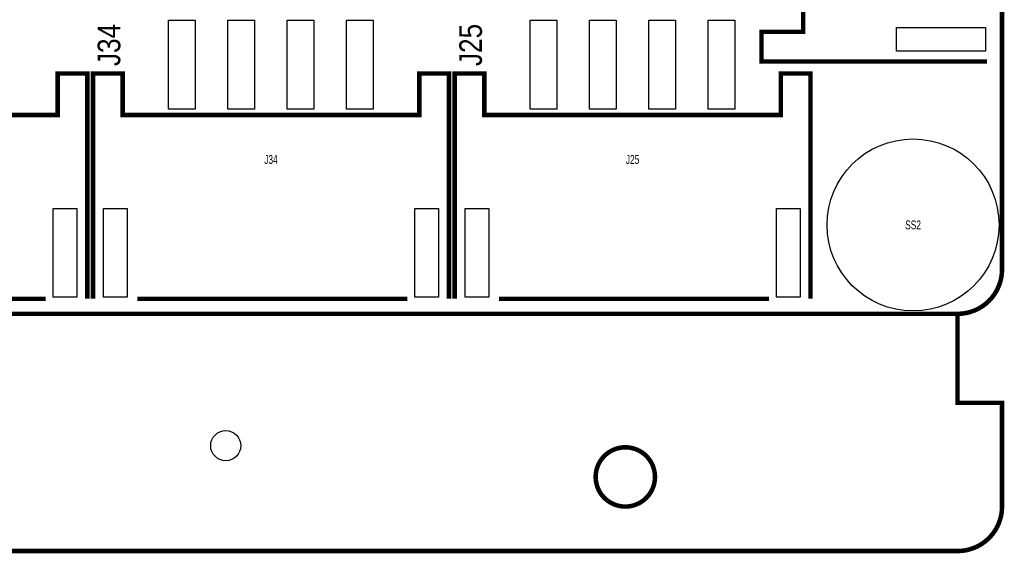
# Model space of a CAD drawing. Extents: x -1 to 127, y -8 to 79.
# Tile 8 of 14: x 93 to 127, y -8 to 10. Entities that reach past the tile are written whole.
import ezdxf
from ezdxf.enums import TextEntityAlignment as Align

# ---------------------------------------------------------------- set-up
doc = ezdxf.new("R2010")
doc.units = 0
for name, color, linetype in [('BG_OUTLINE', 12, 'CONTINUOUS'), ('BG_SILKSCREEN_TOP', 7, 'CONTINUOUS'), ('PG_SILKSCREEN_TOP', 7, 'CONTINUOUS'), ('PIN_TOP', 92, 'CONTINUOUS'), ('RD_SILKSCREEN_TOP', 7, 'CONTINUOUS')]:
    doc.layers.add(name, color=color, linetype=linetype)

msp = doc.modelspace()

# ---------------------------------------------------------------- linework, layer by layer
at = {"layer": 'BG_OUTLINE', "const_width": 0.1524}
for points in [[(125.000004, 0), (125.000004, -2.999994), (126.500001, -2.999994), (126.500001, -6.499987, -0.414214), (125.000004, -7.999984), (1.499997, -7.999984, -0.414214), (0, -6.499987), (0, -2.999994), (1.499997, -2.999994), (1.499997, 0, -0.414212), (0, 1.499997), (0, 68.49999, -0.414216), (1.499997, 70.000012), (43.999988, 70.000012), (43.999988, 60.949992), (58.000011, 60.949992), (58.000011, 70.000012), (125.000004, 70.000012, -0.414216), (126.500001, 68.49999), (126.500001, 1.499997, -0.414212), (125.000004, 0), (1.499997, 0)], [(114.799999, -5.499989, 1), (112.800003, -5.499989, 1), (114.799999, -5.499989)]]:
    msp.add_lwpolyline(points, format="xyb", dxfattribs=at)
at = {"layer": 'BG_OUTLINE'}
msp.add_lwpolyline([(125.000004, 0, 0.414212), (126.500001, 1.499997), (126.500001, 68.49999, 0.414216), (125.000004, 70.000012), (58.000011, 70.000012), (58.000011, 60.949992), (43.999988, 60.949992), (43.999988, 70.000012), (1.499997, 70.000012, 0.414216), (0, 68.49999), (0, 1.499997, 0.414212), (1.499997, 0)], format="xyb", close=True, dxfattribs=at)
at = {"layer": 'PG_SILKSCREEN_TOP', "const_width": 0.150012}
for points in [[(125.992001, 24.510009), (118.392016, 24.510009), (118.392016, 23.510011), (119.792013, 23.510011), (119.792013, 9.509989), (118.392016, 9.509989), (118.392016, 8.509991), (125.992001, 8.509991)], [(95.661886, 0.508), (95.661886, 8.107985), (94.661888, 8.107985), (94.661888, 6.707988), (84.661883, 6.707988), (84.661883, 8.107985), (83.661885, 8.107985), (83.661885, 0.508)], [(107.853886, 0.508), (107.853886, 8.107985), (106.853888, 8.107985), (106.853888, 6.707988), (96.853883, 6.707988), (96.853883, 8.107985), (95.853885, 8.107985), (95.853885, 0.508)], [(120.045886, 0.508), (120.045886, 8.107985), (119.045888, 8.107985), (119.045888, 6.707988), (109.045883, 6.707988), (109.045883, 8.107985), (108.045885, 8.107985), (108.045885, 0.508)], [(94.261889, 0.508), (85.161882, 0.508)], [(106.453889, 0.508), (97.353882, 0.508)], [(118.645889, 0.508), (109.545882, 0.508)]]:
    msp.add_lwpolyline(points, dxfattribs=at)
at = {"layer": 'PIN_TOP'}
for points in [[(99.303878, 9.907981), (99.303878, 6.907987), (98.40388, 6.907987), (98.40388, 9.907981)], [(101.303874, 9.907981), (101.303874, 6.907987), (100.403876, 6.907987), (100.403876, 9.907981)], [(103.30387, 9.907981), (103.30387, 6.907987), (102.403872, 6.907987), (102.403872, 9.907981)], [(105.303866, 9.907981), (105.303866, 6.907987), (104.403868, 6.907987), (104.403868, 9.907981)], [(111.495878, 9.907981), (111.495878, 6.907987), (110.59588, 6.907987), (110.59588, 9.907981)], [(113.495874, 9.907981), (113.495874, 6.907987), (112.595876, 6.907987), (112.595876, 9.907981)], [(115.49587, 9.907981), (115.49587, 6.907987), (114.595872, 6.907987), (114.595872, 9.907981)], [(117.495866, 9.907981), (117.495866, 6.907987), (116.595868, 6.907987), (116.595868, 9.907981)], [(122.94202, 9.660001), (125.942014, 9.660001), (125.942014, 8.860003), (122.94202, 8.860003)], [(95.311874, 3.557981), (95.311874, 0.557987), (94.511876, 0.557987), (94.511876, 3.557981)], [(97.00387, 3.557981), (97.00387, 0.557987), (96.203872, 0.557987), (96.203872, 3.557981)], [(107.503874, 3.557981), (107.503874, 0.557987), (106.703876, 0.557987), (106.703876, 3.557981)], [(109.19587, 3.557981), (109.19587, 0.557987), (108.395872, 0.557987), (108.395872, 3.557981)], [(119.695874, 3.557981), (119.695874, 0.557987), (118.895876, 0.557987), (118.895876, 3.557981)]]:
    msp.add_lwpolyline(points, close=True, dxfattribs=at)
for centre, radius in [((123.500007, 2.999994), 2.899994), ((100.33, -4.445), 0.508)]:
    msp.add_circle(centre, radius, dxfattribs=at)

# ---------------------------------------------------------------- texts
at = {"layer": 'BG_SILKSCREEN_TOP', "width": 0.866667}
for s, p in [('J34', (96.774, 8.3566)), ('J25', (108.966, 8.3566))]:
    msp.add_text(s, height=0.762, rotation=90, dxfattribs=at).set_placement(p)
at = {"layer": 'RD_SILKSCREEN_TOP', "width": 0.700025}
for s, p in [('J34', (101.853898, 5.058004)), ('J25', (114.045898, 5.058004)), ('SS2', (123.499982, 2.849982))]:
    msp.add_text(s, height=0.299999, dxfattribs=at).set_placement(p, align=Align.CENTER)

doc.saveas('drawing.dxf')
